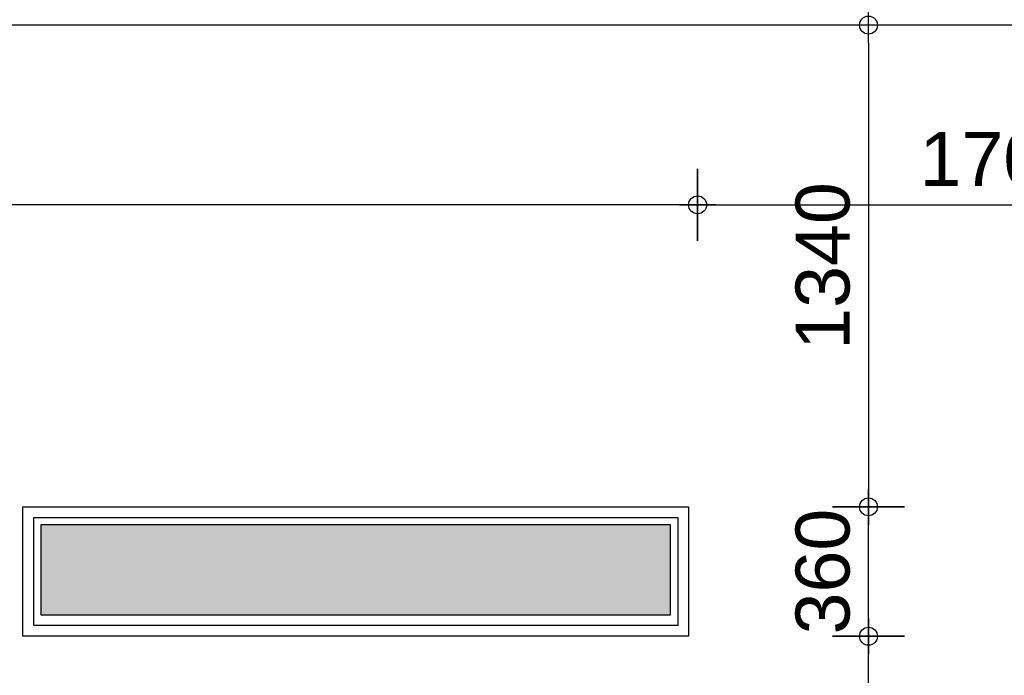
# Model space of a CAD drawing. Header units: millimetres. Extents: x -532 to 413144, y -532 to 654275.
# Tile 128 of 210: x 36866 to 39603, y 14291 to 16115. Entities that reach past the tile are written whole.
import ezdxf

# ---------------------------------------------------------------- set-up
doc = ezdxf.new("R2010")
doc.units = ezdxf.units.MM
doc.header["$LTSCALE"] = 100
for name, color, linetype in [('A--M1A--MAATVOERING--RESTO & KEUKEN', 12, 'Continuous'), ('A-0010--', 7, 'Continuous'), ('A-0210-WAND-BU', 7, 'Continuous'), ('A-0220-WAND-BI-ARC', 254, 'Continuous'), ('BL40----_AFWERKING', 1, 'Continuous')]:
    doc.layers.add(name, color=color, linetype=linetype)
doc.styles.add('PAScad_tekst', font='arial.ttf')
doc.styles.add('romans', font='romans.shx')
doc.dimstyles.new('romans', dxfattribs={"dimtxt": 1, "dimasz": 1, "dimexe": 0.5, "dimexo": 0.5, "dimgap": 1, "dimtad": 1, "dimdec": 0, "dimtxsty": 'romans', "dimblk": 'gbb_tod', "dimcen": 0, "dimse1": 1, "dimse2": 1, "dimclrd": 1, "dimclre": 1, "dimclrt": 2, "dimadec": 0, "dimazin": 0, "dimtfac": 1, "dimtdec": 0, "dimtmove": 2, "dimatfit": 2, "dimldrblk": 'gbb_tod', "dimfxl": 1, "dimarcsym": 0})

# ---------------------------------------------------------------- blocks, each defined once
blk = doc.blocks.new('gbb_tod')
at = {"color": 0}
for p, q in [((0, -2), (0, 2)), ((-1, 0), (1, 0))]:
    blk.add_line(p, q, dxfattribs=at)
blk.add_circle((0, 0), 0.5, dxfattribs=at)
blk = doc.blocks.new('*D626')
at = {"layer": 'A--M1A--MAATVOERING--RESTO & KEUKEN', "lineweight": -2, "transparency": 16777216}
blk.add_line((38800, 15600), (40400, 15600), dxfattribs=at)
at = {"layer": 'Defpoints', "color": 0, "transparency": 16777216}
for p in [(38750, 15600), (40450, 15600), (40450, 15600)]:
    blk.add_point(p, dxfattribs=at)
at = {"layer": 'A--M1A--MAATVOERING--RESTO & KEUKEN', "lineweight": -2, "transparency": 16777216, "xscale": 50, "yscale": 50, "zscale": 50, "rotation": 180}
blk.add_blockref('gbb_tod', (38750, 15600), dxfattribs=at)
at = {"layer": 'A--M1A--MAATVOERING--RESTO & KEUKEN', "lineweight": -2, "transparency": 16777216, "xscale": 50, "yscale": 50, "zscale": 50}
blk.add_blockref('gbb_tod', (40450, 15600), dxfattribs=at)
at = {"layer": 'A--M1A--MAATVOERING--RESTO & KEUKEN', "transparency": 16777216, "insert": (39600, 15726.6), "char_height": 150, "attachment_point": 5, "style": 'PAScad_tekst'}
blk.add_mtext('1700', dxfattribs=at)
blk = doc.blocks.new('*D627')
at = {"layer": 'A--M1A--MAATVOERING--RESTO & KEUKEN', "lineweight": -2, "transparency": 16777216}
blk.add_line((38700, 15600), (32500, 15600), dxfattribs=at)
at = {"layer": 'Defpoints', "color": 0, "transparency": 16777216}
for p in [(32450, 15600), (32450, 15600), (38750, 15600)]:
    blk.add_point(p, dxfattribs=at)
at = {"layer": 'A--M1A--MAATVOERING--RESTO & KEUKEN', "lineweight": -2, "transparency": 16777216, "xscale": 50, "yscale": 50, "zscale": 50, "rotation": 180}
blk.add_blockref('gbb_tod', (32450, 15600), dxfattribs=at)
at = {"layer": 'A--M1A--MAATVOERING--RESTO & KEUKEN', "lineweight": -2, "transparency": 16777216, "xscale": 50, "yscale": 50, "zscale": 50}
blk.add_blockref('gbb_tod', (38750, 15600), dxfattribs=at)
at = {"layer": 'A--M1A--MAATVOERING--RESTO & KEUKEN', "transparency": 16777216, "insert": (35600, 15726.6), "char_height": 150, "attachment_point": 5, "style": 'PAScad_tekst'}
blk.add_mtext('6300', dxfattribs=at)
blk = doc.blocks.new('*D638')
at = {"layer": 'A--M1A--MAATVOERING--RESTO & KEUKEN', "lineweight": -2, "transparency": 16777216}
blk.add_line((39225, 14450), (39225, 14710), dxfattribs=at)
at = {"layer": 'Defpoints', "color": 0, "transparency": 16777216}
for p in [(39225, 14760), (39225, 14760), (39225, 14400)]:
    blk.add_point(p, dxfattribs=at)
at = {"layer": 'A--M1A--MAATVOERING--RESTO & KEUKEN', "lineweight": -2, "transparency": 16777216, "xscale": 50, "yscale": 50, "zscale": 50}
for p, rotation in [((39225, 14760), 90), ((39225, 14400), 270)]:
    blk.add_blockref('gbb_tod', p, dxfattribs=dict(at, rotation=rotation))
at = {"layer": 'A--M1A--MAATVOERING--RESTO & KEUKEN', "transparency": 16777216, "insert": (39098.4, 14580), "char_height": 150, "attachment_point": 5, "rotation": 90, "style": 'PAScad_tekst'}
blk.add_mtext('360', dxfattribs=at)
blk = doc.blocks.new('*D639')
at = {"layer": 'A--M1A--MAATVOERING--RESTO & KEUKEN', "lineweight": -2, "transparency": 16777216}
blk.add_line((39225, 16050), (39225, 14810), dxfattribs=at)
at = {"layer": 'Defpoints', "color": 0, "transparency": 16777216}
for p in [(39225, 16100), (39225, 14760), (39225, 14760)]:
    blk.add_point(p, dxfattribs=at)
at = {"layer": 'A--M1A--MAATVOERING--RESTO & KEUKEN', "lineweight": -2, "transparency": 16777216, "xscale": 50, "yscale": 50, "zscale": 50}
for p, rotation in [((39225, 16100), 90), ((39225, 14760), 270)]:
    blk.add_blockref('gbb_tod', p, dxfattribs=dict(at, rotation=rotation))
at = {"layer": 'A--M1A--MAATVOERING--RESTO & KEUKEN', "transparency": 16777216, "insert": (39098.4, 15430), "char_height": 150, "attachment_point": 5, "rotation": 90, "style": 'PAScad_tekst'}
blk.add_mtext('1340', dxfattribs=at)
blk = doc.blocks.new('*D640')
at = {"layer": 'A--M1A--MAATVOERING--RESTO & KEUKEN', "lineweight": -2, "transparency": 16777216}
blk.add_line((39225, 12910), (39225, 14350), dxfattribs=at)
at = {"layer": 'Defpoints', "color": 0, "transparency": 16777216}
for p in [(39225, 14400), (39225, 14400), (39225, 12860)]:
    blk.add_point(p, dxfattribs=at)
at = {"layer": 'A--M1A--MAATVOERING--RESTO & KEUKEN', "lineweight": -2, "transparency": 16777216, "xscale": 50, "yscale": 50, "zscale": 50}
for p, rotation in [((39225, 14400), 90), ((39225, 12860), 270)]:
    blk.add_blockref('gbb_tod', p, dxfattribs=dict(at, rotation=rotation))
at = {"layer": 'A--M1A--MAATVOERING--RESTO & KEUKEN', "transparency": 16777216, "insert": (39098.4, 13630), "char_height": 150, "attachment_point": 5, "rotation": 90, "style": 'PAScad_tekst'}
blk.add_mtext('1540', dxfattribs=at)

msp = doc.modelspace()

# ---------------------------------------------------------------- hatches: boundary and pattern name
at = {"layer": 'A-0220-WAND-BI-ARC'}
msp.add_hatch(color=256, dxfattribs=at).paths.add_polyline_path([(36925, 14710), (36925, 14460), (38675, 14460), (38675, 14710)], flags=0)
msp.add_hatch(color=256, dxfattribs=at).paths.add_polyline_path([(36925, 14710), (36925, 14460), (38675, 14460), (38675, 14710)], flags=0)

# ---------------------------------------------------------------- linework, layer by layer
at = {"layer": 'A-0010--', "ltscale": 10}
msp.add_lwpolyline([(40435, 16100), (38750, 16100)], dxfattribs=at)
at = {"layer": 'A-0210-WAND-BU', "ltscale": 10}
for points in [[(38675, 14710), (36925, 14710)], [(36925, 14710), (36925, 14460)], [(38675, 14460), (38675, 14710)], [(36925, 14460), (38675, 14460)]]:
    msp.add_lwpolyline(points, dxfattribs=at)
at = {"layer": 'BL40----_AFWERKING', "ltscale": 10}
msp.add_lwpolyline([(38750, 16100), (33960, 16100)], dxfattribs=at)
for points in [[(36875, 14760), (38725, 14760), (38725, 14400), (36875, 14400)], [(36905, 14730), (38695, 14730), (38695, 14430), (36905, 14430)]]:
    msp.add_lwpolyline(points, close=True, dxfattribs=at)

# ---------------------------------------------------------------- dimensions: what is measured, and where the dimension line sits
at = {"layer": 'A--M1A--MAATVOERING--RESTO & KEUKEN'}
for base, p1, p2, angle, picture, middle in [((39225, 14760), (39225, 16100), (39225, 14760), 270, '*D639', (39098.36289, 15430)), ((32450, 15600), (38750, 15600), (32450, 15600), 180, '*D627', (35600, 15726.63711)), ((40450, 15600), (38750, 15600), (40450, 15600), 0, '*D626', (39600, 15726.58595)), ((39225, 14400), (39225, 12860), (39225, 14400), 90, '*D640', (39098.41405, 13630))]:
    dim = msp.add_linear_dim(base=base, p1=p1, p2=p2, angle=angle, dimstyle='romans', override={"dimscale": 50, "dimtxt": 3, "dimtxsty": 'PAScad_tekst', "dimclrd": 256, "dimclre": 256, "dimclrt": 256}, dxfattribs=at)
    dim.commit()
    dim.dimension.update_dxf_attribs({"geometry": picture, "text_midpoint": middle})
dim = msp.add_linear_dim(base=(39225, 14760), p1=(39225, 14400), p2=(39225, 14760), angle=90, dimstyle='romans', override={"dimscale": 50, "dimtxt": 3, "dimtxsty": 'PAScad_tekst', "dimclrd": 256, "dimclre": 256, "dimclrt": 256}, dxfattribs=at)
dim.commit()
dim.dimension.update_dxf_attribs({"geometry": '*D638', "text_midpoint": (39098.36289, 14580), "dimtype": 160})

doc.saveas('drawing.dxf')
